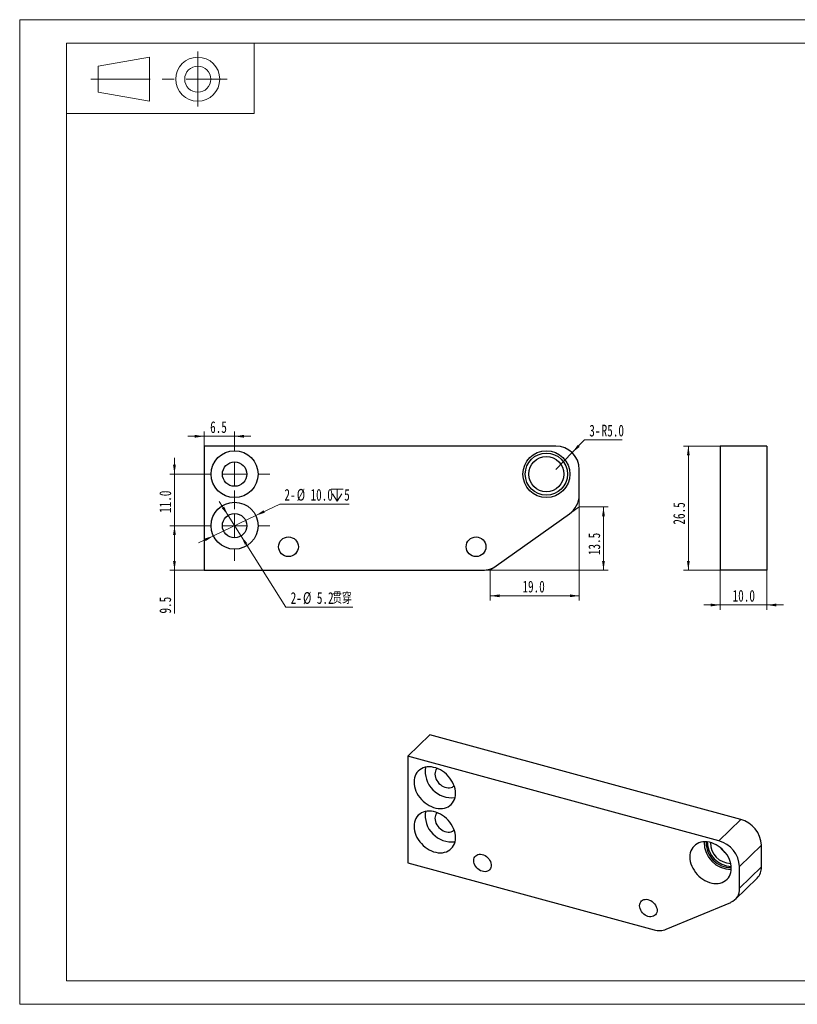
# Model space of a CAD drawing. Header units: millimetres. Extents: x 0 to 297, y 0 to 210.
# Tile 1 of 2: x 0 to 166, y 0 to 210. Entities that reach past the tile are written whole.
import ezdxf

# ---------------------------------------------------------------- set-up
doc = ezdxf.new("R2010")
doc.units = ezdxf.units.MM
doc.linetypes.add('CENTERX2', pattern=[20.32, 12.7, -2.54, 2.54, -2.54])
doc.styles.add('SLDTEXTSTYLE0', font='TXT', dxfattribs={"width": 0.7, "bigfont": 'bigfont'})
doc.styles.add('SLDTEXTSTYLE1', font='TXT', dxfattribs={"width": 0.7})
doc.dimstyles.new('SLDDIMSTYLE0', dxfattribs={"dimtxt": 2.5, "dimasz": 2, "dimexe": 0, "dimexo": 0.0625, "dimtad": 2, "dimdec": 1, "dimrnd": 1e-09, "dimzin": 12, "dimdsep": 46, "dimtxsty": 'SLDTEXTSTYLE1', "dimsah": 1, "dimcen": 0.09, "dimadec": 0, "dimazin": 3, "dimtfac": 1, "dimtmove": 0, "dimatfit": 0, "dimfxl": 0, "dimfrac": 2, "dimtolj": 1, "dimtzin": 12, "dimarcsym": 0})
doc.dimstyles.new('SLDDIMSTYLE1', dxfattribs={"dimtxt": 2.5, "dimasz": 2, "dimexe": 0, "dimexo": 0.0625, "dimtad": 2, "dimdec": 1, "dimrnd": 1e-09, "dimzin": 4, "dimdsep": 46, "dimtxsty": 'SLDTEXTSTYLE1', "dimsah": 1, "dimcen": 0.09, "dimadec": 0, "dimazin": 1, "dimtfac": 1, "dimtofl": 0, "dimtmove": 0, "dimatfit": 3, "dimfxl": 0, "dimfrac": 2, "dimtolj": 1, "dimtzin": 12, "dimarcsym": 0})
doc.dimstyles.new('SLDDIMSTYLE2', dxfattribs={"dimtxt": 2.5, "dimasz": 2, "dimexe": 0, "dimexo": 0.0625, "dimtad": 2, "dimdec": 1, "dimrnd": 1e-09, "dimzin": 12, "dimdsep": 46, "dimtxsty": 'SLDTEXTSTYLE1', "dimsah": 1, "dimcen": 0.09, "dimadec": 0, "dimazin": 3, "dimtfac": 1, "dimtofl": 0, "dimtmove": 0, "dimatfit": 3, "dimfxl": 0, "dimfrac": 2, "dimtolj": 1, "dimtzin": 12, "dimarcsym": 0})
doc.dimstyles.new('SLDDIMSTYLE3', dxfattribs={"dimtxt": 2.5, "dimasz": 2, "dimexe": 0, "dimexo": 0.0625, "dimtad": 2, "dimdec": 1, "dimrnd": 1e-09, "dimzin": 4, "dimdsep": 46, "dimtxsty": 'SLDTEXTSTYLE1', "dimsah": 1, "dimcen": 0.09, "dimadec": 0, "dimazin": 1, "dimtfac": 1, "dimtmove": 0, "dimatfit": 0, "dimfxl": 0, "dimfrac": 2, "dimtolj": 1, "dimtzin": 12, "dimarcsym": 0})
doc.dimstyles.new('SLDDIMSTYLE4', dxfattribs={"dimtxt": 2.5, "dimasz": 2, "dimexe": 0, "dimexo": 0.0625, "dimtad": 0, "dimtih": 1, "dimtoh": 1, "dimdec": 1, "dimrnd": 1e-09, "dimzin": 12, "dimdsep": 46, "dimtxsty": 'SLDTEXTSTYLE1', "dimsah": 1, "dimcen": 0, "dimadec": 0, "dimazin": 3, "dimtfac": 1, "dimtmove": 0, "dimatfit": 3, "dimfxl": 0, "dimfrac": 2, "dimtolj": 1, "dimtzin": 12, "dimarcsym": 0})
doc.dimstyles.new('SLDDIMSTYLE5', dxfattribs={"dimtxt": 2.5, "dimasz": 2, "dimexe": 0, "dimexo": 0.0625, "dimtad": 0, "dimtih": 1, "dimtoh": 1, "dimdec": 1, "dimrnd": 1e-09, "dimzin": 4, "dimdsep": 46, "dimtxsty": 'SLDTEXTSTYLE1', "dimsah": 1, "dimcen": 0, "dimadec": 0, "dimazin": 1, "dimtfac": 1, "dimtmove": 0, "dimatfit": 3, "dimfxl": 0, "dimfrac": 2, "dimtolj": 1, "dimtzin": 12, "dimarcsym": 0})
doc.dimstyles.new('SLDDIMSTYLE6', dxfattribs={"dimtxt": 2.5, "dimasz": 2, "dimexe": 0, "dimexo": 0.0625, "dimtad": 0, "dimtih": 1, "dimtoh": 1, "dimdec": 1, "dimrnd": 1e-09, "dimzin": 4, "dimdsep": 46, "dimtxsty": 'SLDTEXTSTYLE1', "dimsah": 1, "dimcen": 0, "dimadec": 0, "dimazin": 1, "dimtfac": 1, "dimtofl": 0, "dimtmove": 0, "dimatfit": 3, "dimfxl": 0, "dimfrac": 2, "dimtolj": 1, "dimtzin": 12, "dimarcsym": 0})

# ---------------------------------------------------------------- blocks, each defined once
blk = doc.blocks.new('_D')
at = {"color": 7, "linetype": 'Continuous', "lineweight": 0}
for p, q in [((119.31, 106.07), (125.48, 106.07)), ((124.48, 106.07), (124.48, 92.57)), ((98.72, 92.57), (125.48, 92.57))]:
    blk.add_line(p, q, dxfattribs=at)
at = {"color": 7, "linetype": 'Continuous', "lineweight": 18}
for points in [[(124.48, 106.07), (124.18, 104.07), (124.78, 104.07)], [(124.48, 92.57), (124.78, 94.57), (124.18, 94.57)]]:
    blk.add_solid(points, dxfattribs=at)
at = {"color": 7, "linetype": 'Continuous', "lineweight": 18, "insert": (121.26, 95.8), "char_height": 2.5, "attachment_point": 1, "rotation": 90, "style": 'SLDTEXTSTYLE1'}
blk.add_mtext('13.5', dxfattribs=at)
blk = doc.blocks.new('_D_1')
at = {"color": 7, "linetype": 'Continuous', "lineweight": 0}
for p, q in [((119.31, 106.07), (119.31, 86.12)), ((100.31, 92.57), (100.31, 86.12)), ((119.31, 87.12), (100.31, 87.12))]:
    blk.add_line(p, q, dxfattribs=at)
at = {"color": 7, "linetype": 'Continuous', "lineweight": 18}
for points in [[(100.31, 87.12), (102.31, 86.82), (102.31, 87.42)], [(119.31, 87.12), (117.31, 87.42), (117.31, 86.82)]]:
    blk.add_solid(points, dxfattribs=at)
at = {"color": 7, "linetype": 'Continuous', "lineweight": 18, "insert": (107.2, 90.34), "char_height": 2.5, "attachment_point": 1, "style": 'SLDTEXTSTYLE1'}
blk.add_mtext('19.0', dxfattribs=at)
blk = doc.blocks.new('_D_2')
at = {"color": 7, "linetype": 'Continuous', "lineweight": 0}
for p, q in [((38.31, 102.07), (31.99, 102.07)), ((32.99, 102.07), (32.99, 92.57)), ((39.31, 92.57), (31.99, 92.57)), ((32.99, 92.57), (32.99, 83.34))]:
    blk.add_line(p, q, dxfattribs=at)
at = {"color": 7, "linetype": 'Continuous', "lineweight": 18}
for points in [[(32.99, 102.07), (32.69, 100.07), (33.29, 100.07)], [(32.99, 92.57), (33.29, 94.57), (32.69, 94.57)]]:
    blk.add_solid(points, dxfattribs=at)
at = {"color": 7, "linetype": 'Continuous', "lineweight": 18, "insert": (29.77, 83.34), "char_height": 2.5, "attachment_point": 1, "rotation": 90, "style": 'SLDTEXTSTYLE1'}
blk.add_mtext('9.5', dxfattribs=at)
blk = doc.blocks.new('_D_3')
at = {"color": 7, "linetype": 'Continuous', "lineweight": 0}
for p, q in [((32.99, 113.07), (32.99, 116.57)), ((38.31, 113.07), (31.99, 113.07)), ((32.99, 102.07), (32.99, 113.07)), ((38.31, 102.07), (31.99, 102.07)), ((32.99, 102.07), (32.99, 98.57))]:
    blk.add_line(p, q, dxfattribs=at)
at = {"color": 7, "linetype": 'Continuous', "lineweight": 18}
for points in [[(32.99, 113.07), (33.29, 115.07), (32.69, 115.07)], [(32.99, 102.07), (32.69, 100.07), (33.29, 100.07)]]:
    blk.add_solid(points, dxfattribs=at)
at = {"color": 7, "linetype": 'Continuous', "lineweight": 18, "insert": (29.77, 104.8), "char_height": 2.5, "attachment_point": 1, "rotation": 90, "style": 'SLDTEXTSTYLE1'}
blk.add_mtext('11.0', dxfattribs=at)
blk = doc.blocks.new('_D_4')
at = {"color": 7, "linetype": 'Continuous', "lineweight": 0}
for p, q in [((39.31, 119.07), (39.31, 122.14)), ((45.81, 120.57), (45.81, 122.14)), ((39.31, 121.14), (35.81, 121.14)), ((45.81, 121.14), (39.31, 121.14)), ((45.81, 121.14), (49.31, 121.14))]:
    blk.add_line(p, q, dxfattribs=at)
at = {"color": 7, "linetype": 'Continuous', "lineweight": 18}
for points in [[(39.31, 121.14), (37.31, 121.44), (37.31, 120.84)], [(45.81, 121.14), (47.81, 120.84), (47.81, 121.44)]]:
    blk.add_solid(points, dxfattribs=at)
at = {"color": 7, "linetype": 'Continuous', "lineweight": 18, "insert": (40.6, 124.36), "char_height": 2.5, "attachment_point": 1, "style": 'SLDTEXTSTYLE1'}
blk.add_mtext('6.5', dxfattribs=at)
blk = doc.blocks.new('_D_5')
at = {"color": 7, "linetype": 'Continuous', "lineweight": 0}
for p, q in [((44.43, 104.27), (42.56, 107.23)), ((44.43, 104.27), (47.2, 99.87)), ((47.2, 99.87), (56.77, 84.68)), ((56.77, 84.68), (71.01, 84.68))]:
    blk.add_line(p, q, dxfattribs=at)
at = {"color": 7, "linetype": 'Continuous', "lineweight": 18}
for points in [[(44.43, 104.27), (43.61, 106.12), (43.11, 105.8)], [(47.2, 99.87), (48.01, 98.02), (48.52, 98.34)]]:
    blk.add_solid(points, dxfattribs=at)
at = {"color": 7, "linetype": 'Continuous', "lineweight": 18, "char_height": 2.5, "attachment_point": 1}
for s, insert, style in [('贯穿', (66.63, 87.9), 'SLDTEXTSTYLE0'), ('2-', (57.77, 87.9), 'SLDTEXTSTYLE1'), ('%%c', (60.41, 87.91), 'SLDTEXTSTYLE1'), ('5.2', (63.35, 87.9), 'SLDTEXTSTYLE1')]:
    blk.add_mtext(s, dxfattribs=dict(at, insert=insert, style=style))
blk = doc.blocks.new('SW_SYMBOL_HOLE_DEPTH')
at = {"color": 0, "linetype": 'Continuous', "lineweight": 18}
for p, q in [((0, 875), (800, 875)), ((400, 875), (400, 75)), ((100, 555), (400, 75)), ((700, 555), (400, 75))]:
    blk.add_line(p, q, dxfattribs=at)
blk = doc.blocks.new('_D_6')
at = {"color": 7, "linetype": 'Continuous', "lineweight": 0}
for p, q in [((50.32, 104.23), (55.44, 106.69)), ((55.44, 106.69), (70.28, 106.69)), ((41.31, 99.9), (50.32, 104.23)), ((41.31, 99.9), (38.15, 98.39))]:
    blk.add_line(p, q, dxfattribs=at)
at = {"color": 7, "linetype": 'Continuous', "lineweight": 18}
for points in [[(50.32, 104.23), (52.25, 104.83), (51.99, 105.37)], [(41.31, 99.9), (39.37, 99.31), (39.63, 98.77)]]:
    blk.add_solid(points, dxfattribs=at)
at = {"color": 7, "linetype": 'Continuous', "lineweight": 18, "xscale": 0.003222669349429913, "yscale": 0.003222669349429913, "zscale": 0.003222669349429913}
blk.add_blockref('SW_SYMBOL_HOLE_DEPTH', (66.4, 107.06), dxfattribs=at)
at = {"color": 7, "linetype": 'Continuous', "lineweight": 18, "char_height": 2.5, "attachment_point": 1, "style": 'SLDTEXTSTYLE1'}
for s, insert in [('2-', (56.44, 109.91)), ('%%c', (59.08, 109.92)), ('10.0', (62.01, 109.91)), ('5', (69.18, 109.91))]:
    blk.add_mtext(s, dxfattribs=dict(at, insert=insert))
blk = doc.blocks.new('_D_7')
at = {"color": 7, "linetype": 'Continuous', "lineweight": 0}
for p, q in [((117.8, 117.65), (120.45, 120.39)), ((120.45, 120.39), (128.47, 120.39)), ((114.31, 114.07), (117.8, 117.65))]:
    blk.add_line(p, q, dxfattribs=at)
at = {"color": 7, "linetype": 'Continuous', "lineweight": 18}
blk.add_solid([(117.8, 117.65), (119.41, 118.88), (118.98, 119.3)], dxfattribs=at)
at = {"color": 7, "linetype": 'Continuous', "lineweight": 18, "char_height": 2.5, "attachment_point": 1, "style": 'SLDTEXTSTYLE1'}
for s, insert in [('3-', (121.45, 123.61)), ('R5.0', (124.09, 123.61))]:
    blk.add_mtext(s, dxfattribs=dict(at, insert=insert))
blk = doc.blocks.new('SW_CENTERMARKSYMBOL_0')
at = {"color": 0, "linetype": 'Continuous', "lineweight": 18}
for p, q in [((0, 5), (0, 7.5)), ((0, 0), (0, 2.5)), ((-5, 0), (-7.5, 0)), ((0, 0), (-2.5, 0)), ((0, 0), (0, -2.5)), ((0, 0), (2.5, 0)), ((5, 0), (7.5, 0)), ((0, -5), (0, -7.5))]:
    blk.add_line(p, q, dxfattribs=at)
blk = doc.blocks.new('SW_CENTERMARKSYMBOL_1')
at = {"color": 0, "linetype": 'Continuous', "lineweight": 18}
for p, q in [((0, 5), (0, 7.5)), ((0, 0), (0, 2.5)), ((-5, 0), (-7.5, 0)), ((0, 0), (-2.5, 0)), ((0, 0), (0, -2.5)), ((0, 0), (2.5, 0)), ((5, 0), (7.5, 0)), ((0, -5), (0, -7.5))]:
    blk.add_line(p, q, dxfattribs=at)
blk = doc.blocks.new('_D_8')
at = {"color": 7, "linetype": 'Continuous', "lineweight": 0}
for p, q in [((149.35, 92.57), (149.35, 84.16)), ((159.35, 92.57), (159.35, 84.16)), ((149.35, 85.16), (145.85, 85.16)), ((159.35, 85.16), (149.35, 85.16)), ((159.35, 85.16), (162.85, 85.16))]:
    blk.add_line(p, q, dxfattribs=at)
at = {"color": 7, "linetype": 'Continuous', "lineweight": 18}
for points in [[(149.35, 85.16), (147.35, 85.46), (147.35, 84.86)], [(159.35, 85.16), (161.35, 84.86), (161.35, 85.46)]]:
    blk.add_solid(points, dxfattribs=at)
at = {"color": 7, "linetype": 'Continuous', "lineweight": 18, "insert": (152.02, 88.38), "char_height": 2.5, "attachment_point": 1, "style": 'SLDTEXTSTYLE1'}
blk.add_mtext('10.0', dxfattribs=at)
blk = doc.blocks.new('_D_9')
at = {"color": 7, "linetype": 'Continuous', "lineweight": 0}
for p, q in [((149.35, 119.07), (141.58, 119.07)), ((142.58, 119.07), (142.58, 92.57)), ((149.35, 92.57), (141.58, 92.57))]:
    blk.add_line(p, q, dxfattribs=at)
at = {"color": 7, "linetype": 'Continuous', "lineweight": 18}
for points in [[(142.58, 119.07), (142.28, 117.07), (142.88, 117.07)], [(142.58, 92.57), (142.88, 94.57), (142.28, 94.57)]]:
    blk.add_solid(points, dxfattribs=at)
at = {"color": 7, "linetype": 'Continuous', "lineweight": 18, "insert": (139.35, 102.31), "char_height": 2.5, "attachment_point": 1, "rotation": 90, "style": 'SLDTEXTSTYLE1'}
blk.add_mtext('26.5', dxfattribs=at)

msp = doc.modelspace()

# ---------------------------------------------------------------- linework, layer by layer
at = {"color": 7, "linetype": 'Continuous', "lineweight": 18}
for p, q in [((-0.01, 209.99), (296.99, 209.99)), ((-0.01, 209.99), (-0.01, -0.01)), ((9.99, 204.99), (291.99, 204.99)), ((9.99, 204.99), (9.99, 4.99)), ((9.99, 204.99), (49.99, 204.99)), ((9.99, 204.99), (9.99, 189.99)), ((49.99, 204.99), (49.99, 189.99)), ((16.7, 200.08), (27.64, 201.99)), ((27.64, 201.99), (27.64, 192.61)), ((16.7, 194.52), (16.7, 200.08)), ((27.64, 192.61), (16.7, 194.52)), ((9.99, 189.99), (49.99, 189.99)), ((119.31, 108.65), (119.31, 106.07)), ((115.58, 103.42), (119.31, 106.07)), ((98.72, 92.57), (100.31, 92.57)), ((101.61, 93.49), (100.31, 92.57)), ((9.99, 4.99), (291.99, 4.99)), ((-0.01, -0.01), (296.99, -0.01))]:
    msp.add_line(p, q, dxfattribs=at)
at = {"color": 7, "linetype": 'CENTERX2', "lineweight": 18}
for p, q in [((37.96, 203.21), (37.96, 191.46)), ((15.14, 197.3), (44.21, 197.3))]:
    msp.add_line(p, q, dxfattribs=at)
at = {"color": 7, "linetype": 'Continuous', "lineweight": 25}
for p, q in [((39.31, 119.07), (39.31, 92.57)), ((114.31, 119.07), (39.31, 119.07)), ((159.35, 119.07), (149.35, 119.07)), ((149.35, 119.07), (149.35, 92.57)), ((159.35, 119.07), (159.35, 92.57)), ((119.31, 108.65), (119.31, 114.07)), ((101.61, 93.49), (117.21, 104.57)), ((39.31, 92.57), (98.72, 92.57)), ((159.35, 92.57), (149.35, 92.57)), ((82.75, 52.89), (87.42, 57.45)), ((153.75, 39.42), (87.42, 57.45)), ((82.75, 52.89), (82.75, 30.18)), ((149.08, 34.86), (82.75, 52.89)), ((149.08, 34.86), (153.75, 39.42)), ((158.17, 33.93), (153.51, 29.38)), ((158.17, 29.29), (158.17, 33.93)), ((82.75, 30.18), (135.29, 15.9)), ((153.51, 24.73), (153.51, 29.38)), ((153.51, 24.73), (158.17, 29.29)), ((152.58, 22.36), (157.24, 26.91)), ((137.85, 15.99), (151.65, 21.74))]:
    msp.add_line(p, q, dxfattribs=at)
at = {"color": 7, "linetype": 'Continuous', "lineweight": 25, "flags": 128}
for points in [[(92.92, 44.99), (92.9, 45.46), (92.82, 45.93), (92.69, 46.42), (92.52, 46.9), (92.29, 47.37), (92.02, 47.82), (91.71, 48.26), (91.36, 48.68), (90.98, 49.06), (90.57, 49.41), (90.14, 49.72), (89.69, 50), (89.22, 50.22), (88.74, 50.4), (88.26, 50.53), (87.79, 50.61), (87.32, 50.64), (86.87, 50.61), (86.43, 50.54), (86.02, 50.41), (85.64, 50.23), (85.29, 50.01), (84.98, 49.74), (84.71, 49.43), (84.49, 49.08), (84.31, 48.69), (84.18, 48.28), (84.11, 47.85), (84.08, 47.39), (84.11, 46.92), (84.18, 46.44), (84.31, 45.96), (84.49, 45.48), (84.71, 45.01), (84.98, 44.55), (85.29, 44.11), (85.64, 43.7), (86.02, 43.31), (86.43, 42.96), (86.87, 42.65), (87.32, 42.38), (87.79, 42.15), (88.26, 41.97), (88.74, 41.84), (89.22, 41.76), (89.69, 41.74), (90.14, 41.76), (90.57, 41.84), (90.98, 41.97), (91.36, 42.14), (91.71, 42.37), (92.02, 42.64), (92.29, 42.95), (92.52, 43.3), (92.69, 43.68), (92.82, 44.09), (92.9, 44.53), (92.92, 44.99)], [(89, 50.31), (88.94, 50.24), (88.76, 49.99), (88.64, 49.72), (88.56, 49.41), (88.54, 49.09), (88.56, 48.75), (88.64, 48.4), (88.76, 48.06), (88.94, 47.73), (89.15, 47.41), (89.4, 47.11), (89.69, 46.85), (90, 46.62), (90.32, 46.43), (90.66, 46.29), (91.01, 46.2), (91.35, 46.15), (91.68, 46.16), (91.99, 46.22), (92.27, 46.33), (92.52, 46.49), (92.64, 46.59)], [(92.92, 35.56), (92.9, 36.03), (92.82, 36.51), (92.69, 36.99), (92.52, 37.47), (92.29, 37.94), (92.02, 38.4), (91.71, 38.83), (91.36, 39.25), (90.98, 39.63), (90.57, 39.98), (90.14, 40.29), (89.69, 40.57), (89.22, 40.79), (88.74, 40.97), (88.26, 41.1), (87.79, 41.18), (87.32, 41.21), (86.87, 41.18), (86.43, 41.11), (86.02, 40.98), (85.64, 40.8), (85.29, 40.58), (84.98, 40.31), (84.71, 40), (84.49, 39.65), (84.31, 39.27), (84.18, 38.85), (84.11, 38.42), (84.08, 37.96), (84.11, 37.49), (84.18, 37.01), (84.31, 36.53), (84.49, 36.05), (84.71, 35.58), (84.98, 35.12), (85.29, 34.68), (85.64, 34.27), (86.02, 33.89), (86.43, 33.53), (86.87, 33.22), (87.32, 32.95), (87.79, 32.72), (88.26, 32.54), (88.74, 32.41), (89.22, 32.33), (89.69, 32.31), (90.14, 32.33), (90.57, 32.41), (90.98, 32.54), (91.36, 32.71), (91.71, 32.94), (92.02, 33.21), (92.29, 33.52), (92.52, 33.87), (92.69, 34.25), (92.82, 34.66), (92.9, 35.1), (92.92, 35.56)], [(89, 40.88), (88.94, 40.81), (88.76, 40.57), (88.64, 40.29), (88.56, 39.99), (88.54, 39.66), (88.56, 39.32), (88.64, 38.98), (88.76, 38.63), (88.94, 38.3), (89.15, 37.98), (89.4, 37.68), (89.69, 37.42), (90, 37.19), (90.32, 37), (90.66, 36.86), (91.01, 36.77), (91.35, 36.72), (91.68, 36.73), (91.99, 36.79), (92.27, 36.9), (92.52, 37.06), (92.64, 37.16)], [(151.74, 29), (151.71, 29.47), (151.63, 29.95), (151.51, 30.43), (151.33, 30.91), (151.11, 31.38), (150.84, 31.84), (150.53, 32.28), (150.18, 32.69), (149.8, 33.08), (149.39, 33.43), (148.95, 33.74), (148.5, 34.01), (148.03, 34.24), (147.56, 34.42), (147.08, 34.55), (146.6, 34.63), (146.13, 34.65), (145.68, 34.63), (145.24, 34.55), (144.83, 34.42), (144.45, 34.25), (144.11, 34.02), (143.8, 33.75), (143.53, 33.44), (143.3, 33.09), (143.13, 32.71), (143, 32.3), (142.92, 31.86), (142.89, 31.4), (142.92, 30.93), (143, 30.46), (143.13, 29.97), (143.3, 29.49), (143.53, 29.02), (143.8, 28.57), (144.11, 28.13), (144.45, 27.71), (144.83, 27.33), (145.24, 26.98), (145.68, 26.67), (146.13, 26.39), (146.6, 26.17), (147.08, 25.99), (147.56, 25.86), (148.03, 25.78), (148.5, 25.75), (148.95, 25.78), (149.39, 25.85), (149.8, 25.98), (150.18, 26.16), (150.53, 26.38), (150.84, 26.65), (151.11, 26.96), (151.33, 27.31), (151.51, 27.7), (151.63, 28.11), (151.71, 28.54), (151.74, 29)], [(96.82, 30.64), (96.84, 30.94), (96.92, 31.21), (97.05, 31.46), (97.23, 31.66), (97.45, 31.82), (97.7, 31.93), (97.98, 32), (98.28, 32), (98.59, 31.96), (98.91, 31.86), (99.22, 31.71), (99.51, 31.52), (99.78, 31.28), (100.01, 31.02), (100.21, 30.73), (100.37, 30.42), (100.47, 30.1), (100.52, 29.79), (100.52, 29.48), (100.47, 29.19), (100.37, 28.94), (100.21, 28.71), (100.01, 28.53), (99.78, 28.39), (99.51, 28.3), (99.22, 28.27), (98.91, 28.29), (98.59, 28.36), (98.28, 28.48), (97.98, 28.65), (97.7, 28.87), (97.45, 29.12), (97.23, 29.4), (97.05, 29.7), (96.92, 30.01), (96.84, 30.33), (96.82, 30.64)], [(132.19, 21.03), (132.22, 21.32), (132.3, 21.6), (132.43, 21.84), (132.6, 22.05), (132.82, 22.21), (133.08, 22.32), (133.36, 22.38), (133.66, 22.39), (133.97, 22.34), (134.29, 22.24), (134.59, 22.1), (134.89, 21.9), (135.15, 21.67), (135.39, 21.4), (135.59, 21.11), (135.74, 20.8), (135.85, 20.49), (135.9, 20.17), (135.9, 19.87), (135.85, 19.58), (135.74, 19.32), (135.59, 19.1), (135.39, 18.91), (135.15, 18.77), (134.89, 18.69), (134.59, 18.65), (134.29, 18.67), (133.97, 18.75), (133.66, 18.87), (133.36, 19.04), (133.08, 19.25), (132.82, 19.5), (132.6, 19.78), (132.43, 20.08), (132.3, 20.4), (132.22, 20.72), (132.19, 21.03)]]:
    msp.add_lwpolyline(points, dxfattribs=at)
at = {"color": 7, "linetype": 'Continuous', "lineweight": 18}
for radius in [4.69, 2.78]:
    msp.add_circle((37.96, 197.3), radius, dxfattribs=at)
at = {"color": 7, "linetype": 'Continuous', "lineweight": 25}
for centre, radius in [((45.81, 113.07), 5), ((112.31, 113.07), 5), ((45.81, 113.07), 2.6), ((112.31, 113.07), 4.5), ((112.31, 113.07), 3.75), ((45.81, 102.07), 5), ((45.81, 102.07), 2.6), ((57.31, 97.57), 2.1), ((97.31, 97.57), 2.1)]:
    msp.add_circle(centre, radius, dxfattribs=at)
for centre, radius, start, end in [((114.31, 114.07), 5, 0, 90), ((114.31, 108.65), 5, 305.3948, 0), ((98.72, 97.57), 5, 270, 305.3948), ((92.15, 49.75), 5.7, 171.8879, 276.7221), ((92.15, 40.32), 5.7, 171.8879, 276.7221), ((152.13, 33.59), 6.06, 3.278, 74.4474), ((151.82, 34.6), 5.88, 179.4732, 269.1368), ((151.63, 34.41), 5.25, 177.4854, 271.1246), ((151.93, 34.71), 5.33, 180.8943, 267.7158), ((151.68, 34.46), 4.41, 179.4855, 269.1245), ((147.46, 29.03), 6.06, 3.278, 74.4474), ((153.47, 36.21), 4.92, 215.0401, 233.57), ((154.92, 29.19), 3.25, 315.5464, 1.7194), ((150.41, 24.59), 3.1, 293.5342, 2.6406), ((136.43, 19.69), 3.96, 253.2766, 291.0163)]:
    msp.add_arc(centre, radius, start, end, dxfattribs=at)

# ---------------------------------------------------------------- block references
at = {"color": 7, "linetype": 'Continuous', "lineweight": 18}
for name, p in [('SW_CENTERMARKSYMBOL_1', (45.81, 113.07)), ('SW_CENTERMARKSYMBOL_0', (45.81, 102.07))]:
    msp.add_blockref(name, p, dxfattribs=at)

# ---------------------------------------------------------------- dimensions: what is measured, and where the dimension line sits
for base, p1, p2, dimstyle, picture, middle in [((39.31, 121.14), (45.81, 120.57), (39.31, 119.07), 'SLDDIMSTYLE0', '_D_4', (42.24, 121.14)), ((100.31, 87.12), (119.31, 106.07), (100.31, 92.57), 'SLDDIMSTYLE1', '_D_1', (109.39, 87.12)), ((149.35, 85.16), (159.35, 92.57), (149.35, 92.57), 'SLDDIMSTYLE3', '_D_8', (154.22, 85.16))]:
    dim = msp.add_linear_dim(base=base, p1=p1, p2=p2, dimstyle=dimstyle, dxfattribs=at)
    dim.commit()
    dim.dimension.update_dxf_attribs({"geometry": picture, "text_midpoint": middle, "dimtype": 160})
dim = msp.add_radius_dim(center=(114.31, 114.07), mpoint=(117.8, 117.65), text='3-<>', dimstyle='SLDDIMSTYLE6', dxfattribs=at)
dim.commit()
dim.dimension.update_dxf_attribs({"geometry": '_D_7', "text_midpoint": (124.96, 121.94), "dimtype": 164})
for base, p1, p2, dimstyle, picture, middle in [((142.58, 92.57), (149.35, 119.07), (149.35, 92.57), 'SLDDIMSTYLE2', '_D_9', (142.58, 104.5)), ((32.99, 113.07), (38.31, 102.07), (38.31, 113.07), 'SLDDIMSTYLE3', '_D_3', (32.99, 106.99)), ((124.48, 92.57), (119.31, 106.07), (98.72, 92.57), 'SLDDIMSTYLE0', '_D', (124.48, 98)), ((32.99, 92.57), (38.31, 102.07), (39.31, 92.57), 'SLDDIMSTYLE2', '_D_2', (32.99, 84.99))]:
    dim = msp.add_linear_dim(base=base, p1=p1, p2=p2, angle=90, dimstyle=dimstyle, dxfattribs=at)
    dim.commit()
    dim.dimension.update_dxf_attribs({"geometry": picture, "text_midpoint": middle, "dimtype": 160})
for p1, p2, text, dimstyle, picture, middle in [((50.32, 104.23), (41.31, 99.9), '2-<>{\\fGDT;x}5', 'SLDDIMSTYLE5', '_D_6', (63.36, 109)), ((47.2, 99.87), (44.43, 104.27), '2-<>贯穿', 'SLDDIMSTYLE4', '_D_5', (64.39, 86.99))]:
    dim = msp.add_diameter_dim_2p(p1=p1, p2=p2, text=text, dimstyle=dimstyle, dxfattribs=at)
    dim.commit()
    dim.dimension.update_dxf_attribs({"geometry": picture, "text_midpoint": middle, "dimtype": 163})

doc.saveas('drawing.dxf')
